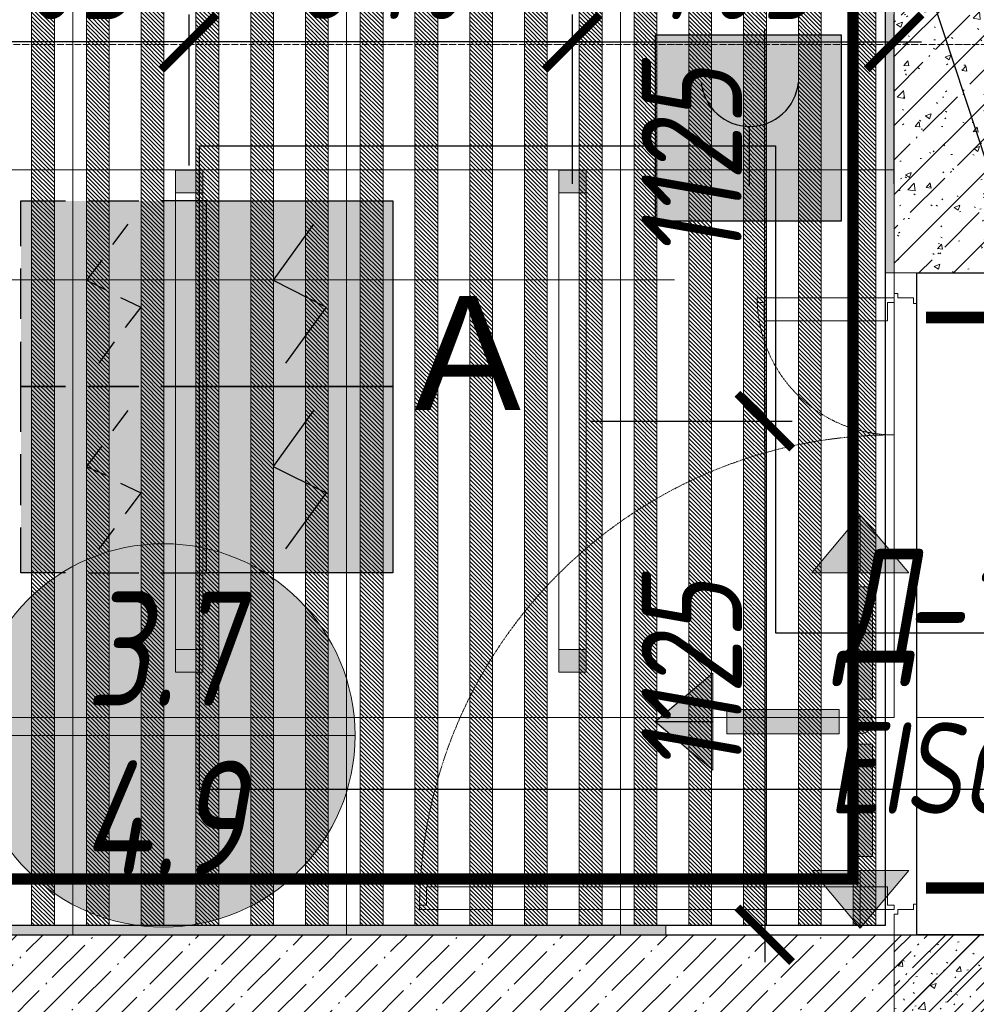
# Model space of a CAD drawing. Header units: millimetres. Extents: x -525784 to 178656, y -69521 to 385150.
# Tile 167 of 256: x -181119 to -179023, y 357442 to 359599. Entities that reach past the tile are written whole.
import ezdxf
from ezdxf import colors
from ezdxf.entities.mleader import LeaderData, LeaderLine
from ezdxf.enums import TextEntityAlignment as Align
from ezdxf.math import Vec2, Vec3

# ---------------------------------------------------------------- set-up
doc = ezdxf.new("R2010")
doc.units = ezdxf.units.MM
for name, pattern in [('( Hidden )', [0.375, 0.25, -0.125]), ('-D1-02х01', [3, 2, -1]), ('-D1d1-15x02', [19, 15, -2, 0, -2]), ('DASHDOT', [25.4, 12.7, -6.35, 0, -6.35])]:
    doc.linetypes.add(name, pattern=pattern)
doc.layers.get('Defpoints').update_dxf_attribs({"color": 31})
for name, color, linetype, lineweight in [('_0', 7, 'Continuous', 13), ('A-DOOR', 7, 'Continuous', 5), ('A-DOOR-IDEN', 7, 'Continuous', 9), ('A-WALL', 7, 'Continuous', 5), ('A-WALL-FNSH', 8, 'Continuous', 5), ('dim_light', 12, 'Continuous', 9), ('dim_pot', 183, 'Continuous', 9), ('dim_razv', 93, 'DASHDOT', 9), ('I-WALL', 7, 'Continuous', 5), ('light_pot', 52, 'Continuous', 15), ('ob_pomeshen', 62, 'Continuous', 13), ('pot', 183, 'Continuous', 15), ('pot sh', 183, 'Continuous', 15), ('S-GRID', 7, 'Continuous', 5)]:
    doc.layers.add(name, color=color, linetype=linetype, lineweight=lineweight)
doc.layers.add('PDF13_0', color=30, linetype='Continuous', true_color=0xff7f00)
doc.layers.add('PDF13_ПС дымовой', color=1, linetype='Continuous')
doc.layers.add('PDF13_ПС ручной', color=1, linetype='Continuous')
doc.layers.add('pol', color=7, linetype='Continuous', lineweight=15, true_color=0x738991)
doc.layers.add('Сводный план', color=1, linetype='Continuous', lineweight=0, true_color=0xff0000)
doc.styles.add('fl_iso paper', font='isocpeur.ttf', dxfattribs={"width": 0.8, "oblique": 10})
doc.styles.add('In tre', font='isocpeur.ttf', dxfattribs={"width": 0.8, "oblique": 10})
doc.styles.get("Standard").update_dxf_attribs({"font": 'arial.ttf'})
doc.dimstyles.new('In tre 1_75', dxfattribs={"dimtxt": 220, "dimasz": 120, "dimexe": 60, "dimexo": 10, "dimgap": 50, "dimtad": 1, "dimdec": 0, "dimrnd": 5, "dimzin": 0, "dimdsep": 46, "dimtxsty": 'fl_iso paper', "dimblk": 'ARCHTICK', "dimcen": 0, "dimdle": 60, "dimadec": 0, "dimazin": 0, "dimtfac": 1, "dimtdec": 0, "dimtofl": 0, "dimtmove": 1, "dimatfit": 1, "dimfxl": 1, "dimtfill": 1, "dimtolj": 1, "dimtzin": 0, "dimarcsym": 1})
pattern_1 = [(45, (-192252.93, 346694.18), (-75.43415, 75.43415), [106.68, -17.78, 3.556, -17.78]), (45, (-192252.93, 346769.56), (-75.43415, 75.43415), []), (50, (-192252.93, 346694.18), (127.5292, -11.1576), [13.335, -146.685]), (355, (-192252.93, 346694.18), (-24.6697, 133.74), [10.668, -117.348]), (100.451, (-192242.31, 346693.25), (102.8597, 122.5818), [11.333, -124.663]), (46.184, (-192252.93, 346729.74), (189.7552, -29.4304), [20.002, -220.027]), (96.636, (-192237.12, 346727.29), (166.1822, 173.1996), [17, -186.995]), (351.184, (-192252.93, 346729.74), (166.184, 173.1976), [16.002, -176.022]), (21, (-192235.15, 346720.85), (106.13027, -71.586), [13.335, -146.685]), (326, (-192235.15, 346720.85), (43.2619, 128.93175), [10.668, -117.348]), (71.451, (-192226.31, 346714.88), (149.392, 57.34505), [11.333, -124.663]), (37.5, (-192252.935, 346694.178), (2.16223, 59.18836), [3.353, -112.573, 3.353, -115.773, -117.792]), (37.5, (-192252.935, 346694.178), (2.16223, 59.18836), [-235.052, 3.353, -114.44]), (7.5, (-192252.935, 346694.18), (46.77386, 70.12615), [3.353, -64.567, 3.353, -109.906, -44.894]), (7.5, (-192252.935, 346694.18), (46.77386, 70.12615), [-181.178, 3.353, -41.542]), (327.5, (-192292.584, 346694.18), (94.91367, -4.01009), [3.353, -41.097, 3.353, -135.331, -184.023]), (327.5, (-192292.584, 346694.18), (94.91367, -4.01009), [-183.134, 3.353, -180.67]), (317.5, (-192310.36, 346694.18), (103.69057, 17.79882), [3.353, -54.432, 3.353, -88.748, -130.683]), (317.5, (-192310.36, 346694.18), (103.69057, 17.79882), [-149.885, 3.353, -127.33])]

# ---------------------------------------------------------------- blocks, each defined once
blk = doc.blocks.new('*U3574')
at = {"layer": 'light_pot', "linetype": 'ByBlock', "lineweight": 0}
h = blk.add_hatch(color=252, dxfattribs=at)
h.dxf.hatch_style = 1
h.paths.add_polyline_path([(-500, 30), (-550, 30), (-550, -30), (-500, -30)])
h = blk.add_hatch(color=252, dxfattribs=at)
h.dxf.hatch_style = 1
h.paths.add_polyline_path([(500, 30), (550, 30), (550, -30), (500, -30)])
for points in [[(-500, 30), (-550, 30), (-550, -30), (-500, -30)], [(500, -30), (-500, -30), (-500, 30), (500, 30)], [(500, 30), (550, 30), (550, -30), (500, -30)]]:
    blk.add_lwpolyline(points, close=True, dxfattribs=at)
blk = doc.blocks.new('*U3575')
at = {"layer": 'light_pot', "color": 0, "linetype": 'ByBlock', "lineweight": -2, "transparency": 16777216}
for p in [(0, 840), (0, 0)]:
    blk.add_blockref('*U3574', p, dxfattribs=at)
blk = doc.blocks.new('_ArchTick')
at = {"color": 0, "linetype": 'ByBlock', "lineweight": 9, "const_width": 0.15}
blk.add_lwpolyline([(-0.5, -0.5), (0.5, 0.5)], dxfattribs=at)
blk = doc.blocks.new('*D6202')
at = {"layer": 'Defpoints', "color": 0, "transparency": 16777216}
for p in [(-179877.9, 358719.2), (-179626.8, 357594.2), (-179486.5, 357594.2)]:
    blk.add_point(p, dxfattribs=at)
at = {"layer": 'dim_light', "color": 0, "lineweight": -2, "transparency": 16777216}
for p, q in [((-179486.5, 358779.2), (-179486.5, 357534.2)), ((-179867.9, 358719.2), (-179426.5, 358719.2)), ((-179616.8, 357594.2), (-179426.5, 357594.2))]:
    blk.add_line(p, q, dxfattribs=at)
at = {"layer": 'dim_light', "color": 0, "lineweight": -2, "transparency": 16777216, "xscale": 120, "yscale": 120, "zscale": 120}
for p, rotation in [((-179486.5, 358719.2), 90), ((-179486.5, 357594.2), 270)]:
    blk.add_blockref('_ArchTick', p, dxfattribs=dict(at, rotation=rotation))
at = {"layer": 'dim_light', "color": 0, "transparency": 16777216, "insert": (-179646.5, 358156.7), "char_height": 220, "attachment_point": 5, "rotation": 90, "style": 'fl_iso paper', "bg_fill": 3, "box_fill_scale": 1.1, "bg_fill_color": 256, "bg_fill_true_color": 13158600, "bg_fill_transparency": 0}
blk.add_mtext('\\A1;1125', dxfattribs=at)
blk = doc.blocks.new('*D6203')
at = {"layer": 'Defpoints', "color": 0, "transparency": 16777216}
for p in [(-179802.9, 359844.2), (-179486.5, 359844.2), (-179877.9, 358719.2)]:
    blk.add_point(p, dxfattribs=at)
at = {"layer": 'dim_light', "color": 0, "lineweight": -2, "transparency": 16777216}
for p, q in [((-179486.5, 358659.2), (-179486.5, 359904.2)), ((-179792.9, 359844.2), (-179426.5, 359844.2)), ((-179867.9, 358719.2), (-179426.5, 358719.2))]:
    blk.add_line(p, q, dxfattribs=at)
at = {"layer": 'dim_light', "color": 0, "lineweight": -2, "transparency": 16777216, "xscale": 120, "yscale": 120, "zscale": 120}
for p, rotation in [((-179486.5, 359844.2), 90), ((-179486.5, 358719.2), 270)]:
    blk.add_blockref('_ArchTick', p, dxfattribs=dict(at, rotation=rotation))
at = {"layer": 'dim_light', "color": 0, "transparency": 16777216, "insert": (-179646.5, 359281.7), "char_height": 220, "attachment_point": 5, "rotation": 90, "style": 'fl_iso paper', "bg_fill": 3, "box_fill_scale": 1.1, "bg_fill_color": 256, "bg_fill_true_color": 13158600, "bg_fill_transparency": 0}
blk.add_mtext('\\A1;1125', dxfattribs=at)
blk = doc.blocks.new('*D6223')
at = {"layer": 'Defpoints', "color": 0, "transparency": 16777216}
for p in [(-180747.9, 359550), (-180747.9, 359269.2), (-179907.9, 359269.2)]:
    blk.add_point(p, dxfattribs=at)
at = {"layer": 'dim_light', "color": 0, "lineweight": -2, "transparency": 16777216}
for p, q in [((-180747.9, 359279.2), (-180747.9, 359610)), ((-179907.9, 359279.2), (-179907.9, 359610)), ((-179847.9, 359550), (-180807.9, 359550))]:
    blk.add_line(p, q, dxfattribs=at)
at = {"layer": 'dim_light', "color": 0, "lineweight": -2, "transparency": 16777216, "xscale": 120, "yscale": 120, "zscale": 120, "rotation": 180}
blk.add_blockref('_ArchTick', (-180747.9, 359550), dxfattribs=at)
at = {"layer": 'dim_light', "color": 0, "lineweight": -2, "transparency": 16777216, "xscale": 120, "yscale": 120, "zscale": 120}
blk.add_blockref('_ArchTick', (-179907.9, 359550), dxfattribs=at)
at = {"layer": 'dim_light', "color": 0, "transparency": 16777216, "insert": (-180327.9, 359710), "char_height": 220, "attachment_point": 5, "style": 'fl_iso paper', "bg_fill": 3, "box_fill_scale": 1.1, "bg_fill_color": 256, "bg_fill_true_color": 13158600, "bg_fill_transparency": 0}
blk.add_mtext('\\A1;840', dxfattribs=at)
blk = doc.blocks.new('*D6224')
at = {"layer": 'Defpoints', "color": 0, "transparency": 16777216}
for p in [(-181352.9, 359550), (-181352.9, 359419.2), (-180747.9, 359269.2)]:
    blk.add_point(p, dxfattribs=at)
at = {"layer": 'dim_light', "color": 0, "lineweight": -2, "transparency": 16777216}
for p, q in [((-181352.9, 359429.2), (-181352.9, 359610)), ((-180747.9, 359279.2), (-180747.9, 359610)), ((-180687.9, 359550), (-181412.9, 359550))]:
    blk.add_line(p, q, dxfattribs=at)
at = {"layer": 'dim_light', "color": 0, "lineweight": -2, "transparency": 16777216, "xscale": 120, "yscale": 120, "zscale": 120, "rotation": 180}
blk.add_blockref('_ArchTick', (-181352.9, 359550), dxfattribs=at)
at = {"layer": 'dim_light', "color": 0, "lineweight": -2, "transparency": 16777216, "xscale": 120, "yscale": 120, "zscale": 120}
blk.add_blockref('_ArchTick', (-180747.9, 359550), dxfattribs=at)
at = {"layer": 'dim_light', "color": 0, "transparency": 16777216, "insert": (-181050.4, 359710), "char_height": 220, "attachment_point": 5, "style": 'fl_iso paper', "bg_fill": 3, "box_fill_scale": 1.1, "bg_fill_color": 256, "bg_fill_true_color": 13158600, "bg_fill_transparency": 0}
blk.add_mtext('\\A1;605', dxfattribs=at)
blk = doc.blocks.new('*D6204')
at = {"layer": 'Defpoints', "color": 0, "transparency": 16777216}
for p in [(-179202.9, 359550), (-179907.9, 359229.2), (-179202.9, 359229.2)]:
    blk.add_point(p, dxfattribs=at)
at = {"layer": 'dim_light', "color": 0, "lineweight": -2, "transparency": 16777216}
for p, q in [((-179907.9, 359239.2), (-179907.9, 359610)), ((-179202.9, 359239.2), (-179202.9, 359610)), ((-179967.9, 359550), (-179142.9, 359550))]:
    blk.add_line(p, q, dxfattribs=at)
at = {"layer": 'dim_light', "color": 0, "lineweight": -2, "transparency": 16777216, "xscale": 120, "yscale": 120, "zscale": 120, "rotation": 180}
blk.add_blockref('_ArchTick', (-179907.9, 359550), dxfattribs=at)
at = {"layer": 'dim_light', "color": 0, "lineweight": -2, "transparency": 16777216, "xscale": 120, "yscale": 120, "zscale": 120}
blk.add_blockref('_ArchTick', (-179202.9, 359550), dxfattribs=at)
at = {"layer": 'dim_light', "color": 0, "transparency": 16777216, "insert": (-179555.4, 359710), "char_height": 220, "attachment_point": 5, "style": 'fl_iso paper', "bg_fill": 3, "box_fill_scale": 1.1, "bg_fill_color": 256, "bg_fill_true_color": 13158600, "bg_fill_transparency": 0}
blk.add_mtext('\\A1;705', dxfattribs=at)
blk = doc.blocks.new('*D6206')
at = {"layer": 'Defpoints', "color": 0, "transparency": 16777216}
for p in [(-178177.9, 358059.7), (-179002.9, 357264.2), (-179002.9, 356940.7)]:
    blk.add_point(p, dxfattribs=at)
at = {"layer": 'dim_light', "color": 0, "lineweight": -2, "transparency": 16777216}
for p, q in [((-178177.9, 358049.7), (-178177.9, 356880.7)), ((-179002.9, 357254.2), (-179002.9, 356880.7)), ((-178117.9, 356940.7), (-179062.9, 356940.7))]:
    blk.add_line(p, q, dxfattribs=at)
at = {"layer": 'dim_light', "color": 0, "lineweight": -2, "transparency": 16777216, "xscale": 120, "yscale": 120, "zscale": 120, "rotation": 180}
blk.add_blockref('_ArchTick', (-179002.9, 356940.7), dxfattribs=at)
at = {"layer": 'dim_light', "color": 0, "lineweight": -2, "transparency": 16777216, "xscale": 120, "yscale": 120, "zscale": 120}
blk.add_blockref('_ArchTick', (-178177.9, 356940.7), dxfattribs=at)
at = {"layer": 'dim_light', "color": 0, "transparency": 16777216, "insert": (-178590.4, 357100.7), "char_height": 220, "attachment_point": 5, "style": 'fl_iso paper', "bg_fill": 3, "box_fill_scale": 1.1, "bg_fill_color": 256, "bg_fill_true_color": 13158600, "bg_fill_transparency": 0}
blk.add_mtext('\\A1;825', dxfattribs=at)
blk = doc.blocks.new('1')
at = {"layer": 'pol', "linetype": 'ByBlock'}
h = blk.add_hatch(color=1, dxfattribs=at)
h.paths.add_polyline_path([(35776.4, 73135.4), (35803.1, 73135.4), (35803.1, 73259), (35776.4, 73259)])
h.paths.add_polyline_path([(35789.8, 73274.6), (35843.2, 73274.6), (35789.8, 73338.2)])
h.paths.add_polyline_path([(35789.8, 73274.6), (35736.3, 73274.6), (35789.8, 73338.2)])
edge = h.paths.add_edge_path()
edge.add_arc((35789.8, 73110.5), 13.4, 0, 360)
h = blk.add_hatch(color=1, dxfattribs=at)
h.paths.add_polyline_path([(35813.3, 73097.1), (35813.3, 73123.9), (35936.9, 73123.9), (35936.9, 73097.1)])
h.paths.add_polyline_path([(35952.5, 73110.5), (35952.5, 73164), (36016.1, 73110.5)])
h.paths.add_polyline_path([(35952.5, 73110.5), (35952.5, 73057), (36016.1, 73110.5)])
at = {"layer": 'pol', "color": 1, "linetype": 'ByBlock'}
for points in [[(35789.8, 73274.6), (35736.3, 73274.6), (35789.8, 73338.2), (35789.8, 73274.6)], [(35789.8, 73274.6), (35843.2, 73274.6), (35789.8, 73338.2), (35789.8, 73274.6)], [(35952.5, 73110.5), (35952.5, 73164), (36016.1, 73110.5), (35952.5, 73110.5)], [(35952.5, 73110.5), (35952.5, 73057), (36016.1, 73110.5), (35952.5, 73110.5)]]:
    blk.add_lwpolyline(points, dxfattribs=at)
for points in [[(35776.4, 73135.4), (35803.1, 73135.4), (35803.1, 73259), (35776.4, 73259)], [(35813.3, 73097.1), (35813.3, 73123.9), (35936.9, 73123.9), (35936.9, 73097.1)]]:
    blk.add_lwpolyline(points, close=True, dxfattribs=at)
blk.add_circle((35789.8, 73110.5), 13.4, dxfattribs=at)
blk = doc.blocks.new('помещение')
at = {"linetype": 'ByBlock', "true_color": 0xffffff}
h = blk.add_hatch(color=7, dxfattribs=at)
h.dxf.hatch_style = 1
edge = h.paths.add_edge_path()
edge.add_arc((0, 0), 420, 0, 360)
at = {"color": 0}
blk.add_line((-420, 0), (420, 0), dxfattribs=at)
blk.add_circle((0, 0), 420, dxfattribs=at)
at = {"linetype": 'ByBlock', "style": 'fl_iso paper', "oblique": 10, "width": 0.8}
for tag, p in [('TXT1', (0, 190)), ('TXT2', (0, -180))]:
    blk.add_attdef(tag, text='', height=250, dxfattribs=at).set_placement(p, align=Align.MIDDLE_CENTER)
blk = doc.blocks.new('kggfdrrrv44')
at = {"layer": 'PDF13_0', "lineweight": 25}
blk.add_lwpolyline([(9601.2, 10167.3), (9601.2, 9301.6), (14027.2, 9301.6), (14027.2, 11168.5), (11578.2, 11168.5), (11578.2, 12578.2), (12839.8, 12578.2), (12839.8, 11511.4), (13307.5, 11511.4), (13307.5, 13247.1), (13622.9, 13247.1), (13622.9, 11511.4), (14514, 11511.4), (14514, 9301.6), (17905, 9299.5), (17905, 12351.8), (17905, 19546.3)], dxfattribs=at)
at = {"layer": 'PDF13_ПС дымовой', "color": 230, "lineweight": 25, "true_color": 0xff007f}
for points in [[(11186.6, 12358.1), (11186.6, 12457.6), (11284, 12457.6)], [(11334.8, 12457.6), (11444.9, 12457.6)], [(11593, 12358.1), (11593, 12457.6), (11493.5, 12457.6)], [(11387.7, 12362.3), (11421.6, 12406.8)], [(11364.4, 12328.5), (11330.6, 12284), (11372.9, 12262.9)], [(11186.6, 12199.4), (11186.6, 12309.4)], [(11593, 12199.4), (11593, 12309.4)], [(11404.6, 12245.9), (11449.1, 12224.8), (11415.2, 12180.3)], [(11186.6, 11951.7), (11186.6, 12051.2), (11284, 12051.2), (11186.6, 12051.2), (11186.6, 12148.6)], [(11358.1, 12102), (11391.9, 12148.6)], [(11593, 11951.7), (11593, 12051.2), (11493.5, 12051.2), (11593, 12051.2), (11593, 12148.6)], [(11387.7, 11953.8), (11421.6, 11998.3)], [(11364.4, 11922.1), (11330.6, 11875.5), (11372.9, 11856.5)], [(11186.6, 11790.8), (11186.6, 11903)], [(11593, 11790.8), (11593, 11903)], [(11404.6, 11839.5), (11449.1, 11818.4), (11415.2, 11771.8)], [(11284, 11642.7), (11186.6, 11642.7), (11186.6, 11742.2)], [(11358.1, 11695.6), (11391.9, 11740)], [(11493.5, 11642.7), (11593, 11642.7), (11593, 11742.2)], [(11334.8, 11642.7), (11444.9, 11642.7)]]:
    blk.add_lwpolyline(points, dxfattribs=at)
at = {"layer": 'PDF13_ПС дымовой', "lineweight": 30}
for points in [[(12001.5, 12457.6), (12001.5, 12254.4), (12001.5, 12051.2), (11796.2, 12051.2), (11593, 12051.2), (11593, 12254.4), (11593, 12457.6), (11796.2, 12457.6)], [(12001.5, 12051.2), (12001.5, 11848), (12001.5, 11642.7), (11796.2, 11642.7), (11593, 11642.7), (11593, 11848), (11593, 12051.2), (11796.2, 12051.2)]]:
    blk.add_lwpolyline(points, close=True, dxfattribs=at)
for points in [[(11828, 12406.8), (11739.1, 12284), (11855.5, 12224.8), (11766.6, 12102)], [(11828, 11998.3), (11739.1, 11875.5), (11855.5, 11818.4), (11766.6, 11695.6)]]:
    blk.add_lwpolyline(points, dxfattribs=at)
at = {"layer": 'PDF13_ПС дымовой', "color": 230, "lineweight": 25, "true_color": 0xff007f}
blk.add_lwpolyline([(11444.9, 12051.2), (11334.8, 12051.2)], close=True, dxfattribs=at)
at = {"layer": 'PDF13_ПС дымовой', "color": 7, "true_color": 0xffffff, "transparency": 33554559}
for points in [[(11593, 12457.6), (11186.6, 12457.6), (11593, 12051.2)], [(11186.6, 12457.6), (11593, 12051.2), (11186.6, 12051.2)], [(12001.5, 12457.6), (11593, 12457.6), (12001.5, 12254.4)], [(11593, 12457.6), (12001.5, 12254.4), (11593, 12254.4)], [(12001.5, 12254.4), (11593, 12254.4), (12001.5, 12051.2)], [(11593, 12254.4), (12001.5, 12051.2), (11593, 12051.2)], [(11593, 12051.2), (11186.6, 12051.2), (11593, 11642.7)], [(11186.6, 12051.2), (11593, 11642.7), (11186.6, 11642.7)], [(12001.5, 12051.2), (11593, 12051.2), (12001.5, 11848)], [(11593, 12051.2), (12001.5, 11848), (11593, 11848)], [(12001.5, 11848), (11593, 11848), (12001.5, 11642.7)], [(11593, 11848), (12001.5, 11642.7), (11593, 11642.7)]]:
    blk.add_solid(points, dxfattribs=at)
at = {"layer": 'PDF13_ПС ручной', "lineweight": 30}
blk.add_lwpolyline([(12983.7, 12821.7), (12983.7, 12618.5), (12983.7, 12413.1), (12780.5, 12413.1), (12577.3, 12413.1), (12577.3, 12618.5), (12577.3, 12821.7), (12780.5, 12821.7)], close=True, dxfattribs=at)
blk.add_lwpolyline([(12782.6, 12620.6), (12782.6, 12489.3)], dxfattribs=at)
blk.add_arc((12783.7, 12727.5), 106.9, 185.5706, 354.4294, dxfattribs=at)
at = {"layer": 'PDF13_ПС ручной', "color": 7, "true_color": 0xffffff, "transparency": 33554559}
for points in [[(12983.7, 12821.7), (12577.3, 12821.7), (12983.7, 12618.5)], [(12577.3, 12821.7), (12983.7, 12618.5), (12577.3, 12618.5)], [(12983.7, 12618.5), (12577.3, 12618.5), (12983.7, 12413.1)], [(12577.3, 12618.5), (12983.7, 12413.1), (12577.3, 12413.1)]]:
    blk.add_solid(points, dxfattribs=at)
blk = doc.blocks.new('A_DOR_Door - INT_1_Double_50_1450Wx2200_Лифтовой холл-5531056-50_AS_M_L24')
at = {"layer": 'A-DOOR'}
for p, q in [((-670, 100), (-670, 1140)), ((-670, 1140), (-660, 1140)), ((-670, 1050), (-670, 1140)), ((-660, 1140), (-660, 1125)), ((-660, 1125), (-620, 1125)), ((-620, 1125), (-620, 1050)), ((-670, 190), (-670, 1050)), ((-620, 1050), (-620, 190)), ((670, 400), (660, 400)), ((660, 400), (660, 385)), ((670, 100), (670, 400)), ((670, 310), (670, 400)), ((660, 385), (620, 385)), ((620, 385), (620, 310)), ((620, 310), (620, 190)), ((670, 190), (670, 310)), ((-670, 100), (-670, 190)), ((-620, 190), (-620, 115)), ((620, 190), (620, 115)), ((670, 100), (670, 190)), ((-660, 115), (-660, 100)), ((-620, 115), (-660, 115)), ((620, 115), (660, 115)), ((660, 115), (660, 100)), ((-680, 100), (-725, 100)), ((-725, 100), (-725, 50)), ((-680, 92), (-680, 100)), ((-670, 92), (-680, 92)), ((-660, 100), (-670, 100)), ((-670, 58), (-670, 92)), ((660, 100), (670, 100)), ((680, 92), (670, 92)), ((670, 92), (670, 58)), ((725, 100), (680, 100)), ((680, 100), (680, 92)), ((725, 50), (725, 100)), ((-725, 50), (-658, 50)), ((-658, 58), (-670, 58)), ((-658, 50), (-658, 58)), ((670, 58), (658, 58)), ((658, 58), (658, 50)), ((658, 50), (725, 50))]:
    blk.add_line(p, q, dxfattribs=at)
at = {"layer": 'A-DOOR', "linetype": '-D1-02х01'}
for centre, radius, start, end in [((-670, 100), 1040, 360, 90), ((670, 100), 300, 90, 180)]:
    blk.add_arc(centre, radius, start, end, dxfattribs=at)

msp = doc.modelspace()

# ---------------------------------------------------------------- hatches: boundary and pattern name
at = {"layer": '_0', "transparency": 33554534}
h = msp.add_hatch(color=252, dxfattribs=at)
h.dxf.hatch_style = 1
h.paths.add_polyline_path([(-154802.1, 346193.4), (-192753.7, 346193.4), (-192753.7, 376145), (-154802.1, 376145)])
h.paths.add_polyline_path([(-161802.9, 356694.2), (-161802.9, 356294.2), (-161302.9, 356294.2), (-161302.9, 353444.2), (-163402.9, 353444.2), (-163402.9, 354644.2), (-183902.9, 354644.2), (-183902.9, 353444.2), (-186502.9, 353444.2), (-186502.9, 355844.2), (-186002.9, 355844.2), (-186002.9, 356694.2), (-183902.9, 356694.2), (-183902.9, 360744.2), (-179002.9, 360744.2), (-179002.9, 359244.2), (-177402.9, 359244.2), (-177402.9, 365644.2), (-185752.9, 365644.2), (-185752.9, 367444.2), (-185753.5, 367444.2), (-185753.5, 367644.2), (-183902.9, 367644.2), (-183902.9, 367694.2), (-163952.9, 367694.2), (-163952.9, 369444.2), (-160672.9, 369444.2), (-160672.9, 367444.2), (-161752.9, 367444.2), (-161752.9, 365644.2), (-169802.9, 365644.2), (-169802.9, 356694.2)], flags=16)
at = {"layer": 'I-WALL', "true_color": 0xf5f3ef}
msp.add_hatch(color=7, dxfattribs=at).paths.add_polyline_path([(-179202.9, 359044.2), (-179202.9, 359144.2), (-179222.9, 359144.2), (-179222.9, 359044.2)])

# ---------------------------------------------------------------- linework, layer by layer
at = {"layer": 'A-WALL', "lineweight": 9}
for p, q in [((-179202.9, 359044.2), (-178802.9, 359044.2)), ((-179202.9, 357594.2), (-179202.9, 357044.2))]:
    msp.add_line(p, q, dxfattribs=at)
at = {"layer": 'A-WALL-FNSH'}
msp.add_line((-179222.9, 359044.2), (-179202.9, 359044.2), dxfattribs=at)
at = {"layer": 'pol'}
for points in [[(-181332.9, 358070.1), (-181002.9, 358070.1), (-181002.9, 357594.2)], [(-181002.9, 357594.2), (-181002.9, 358070.1), (-180402.9, 358070.1), (-180402.9, 357594.2)]]:
    msp.add_lwpolyline(points, dxfattribs=at)

# ---------------------------------------------------------------- block references
at = {"layer": 'light_pot', "rotation": 270}
msp.add_blockref('*U3575', (-180747.9, 358719.2), dxfattribs=at)

# ---------------------------------------------------------------- texts
at = {"layer": 'A-DOOR-IDEN', "lineweight": 5, "char_height": 250, "attachment_point": 1, "style": 'fl_iso paper'}
for s, insert, width in [('Д', (-179331, 358440.2), 174.367), ('-11', (-179187.2, 358440.2), 372.785)]:
    msp.add_mtext(s, dxfattribs=dict(at, insert=insert, width=width))
at = {"layer": 'light_pot', "color": 10, "linetype": 'ByBlock', "insert": (-180253.8, 358993.5), "char_height": 250, "attachment_point": 1}
msp.add_mtext_dynamic_manual_height_columns('А', width=72.707, gutter_width=12.5, heights=[0], dxfattribs=at)

# ---------------------------------------------------------------- next in the draw order: dimensions: what is measured, and where the dimension line sits
at = {"layer": 'dim_light'}
dim = msp.add_linear_dim(base=(-179486.5, 357594.2), p1=(-179877.9, 358719.2), p2=(-179626.8, 357594.2), angle=270, dimstyle='In tre 1_75', dxfattribs=at)
dim.commit()
dim.dimension.update_dxf_attribs({"geometry": '*D6202', "text_midpoint": (-179646.5, 358156.7)})
dim = msp.add_linear_dim(base=(-179002.9, 356940.7), p1=(-178177.9, 358059.7), p2=(-179002.9, 357264.2), dimstyle='In tre 1_75', dxfattribs=at)
dim.commit()
dim.dimension.update_dxf_attribs({"geometry": '*D6206', "text_midpoint": (-178590.4, 357100.7)})

# ---------------------------------------------------------------- next in the draw order: hatches: boundary and pattern name
at = {"layer": 'A-WALL'}
h = msp.add_hatch(dxfattribs=at)
h.set_pattern_fill('FP_1', color=256, style=0, pattern_type=2)
h.set_pattern_definition([(45, (-192252.935, 346694.18), (-57.02463, 57.02463), []), (45, (-192195.91, 346694.18), (-57.02463, 57.02463), [100.806, -20.161, 3.353, -16.808])])
h.paths.add_polyline_path([(-179002.9, 357394.2), (-179002.9, 357594.2), (-183652.9, 357594.2), (-183652.9, 357394.2), (-180154.2, 357394.2)])
at = {"layer": 'I-WALL', "true_color": 0xf5f3ef}
msp.add_hatch(color=7, dxfattribs=at).paths.add_polyline_path([(-181332.9, 357594.2), (-179702.9, 357594.2), (-179702.9, 357614.2), (-181332.9, 357614.2)])
at = {"layer": 'I-WALL'}
h = msp.add_hatch(dxfattribs=at)
h.set_pattern_fill('FP_43', color=256, style=0, pattern_type=2)
h.set_pattern_definition(pattern_1)
h.paths.add_polyline_path([(-179002.9, 356694.2), (-179002.9, 357594.2), (-179202.9, 357594.2), (-179202.9, 356694.2)])

# ---------------------------------------------------------------- next in the draw order: linework, layer by layer
at = {"layer": 'A-WALL', "lineweight": 25}
msp.add_line((-181352.9, 357594.2), (-179002.9, 357594.2), dxfattribs=at)
at = {"layer": 'A-WALL-FNSH'}
for p, q in [((-179702.9, 357614.2), (-181332.9, 357614.2)), ((-179702.9, 357594.2), (-179702.9, 357614.2))]:
    msp.add_line(p, q, dxfattribs=at)
at = {"layer": 'dim_razv', "color": 1, "linetype": '( Hidden )', "ltscale": 10, "true_color": 0xff0a0a}
msp.add_lwpolyline([(-178882.9, 356396.4, 25, 25, 0), (-178882.9, 357696.4, 25, 25, 0), (-179132.9, 357696.4, 0, 0, 0)], format="xyseb", dxfattribs=at)
at = {"layer": 'pol'}
for points in [[(-180402.9, 357594.2), (-180402.9, 358070.1), (-179802.9, 358070.1), (-179802.9, 357594.2)], [(-179802.9, 357594.2), (-179802.9, 358070.1), (-179202.9, 358070.1)]]:
    msp.add_lwpolyline(points, dxfattribs=at)
msp.add_lwpolyline([(-179002.9, 358070.1), (-179002.9, 357594.2), (-179152.9, 357594.2), (-179152.9, 358070.1)], close=True, dxfattribs=at)

# ---------------------------------------------------------------- next in the draw order: block references
at = {"layer": 'pol', "color": 0, "lineweight": 18, "xscale": 1.987741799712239, "yscale": 1.987741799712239, "zscale": 1.987741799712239, "rotation": 180}
msp.add_blockref('1', (-108136.2, 503385.8), dxfattribs=at)

# ---------------------------------------------------------------- next in the draw order: texts
at = {"layer": 'A-DOOR-IDEN', "lineweight": 5, "insert": (-179348.3, 358059.5), "char_height": 200, "width": 589.24, "attachment_point": 1, "style": 'fl_iso paper'}
msp.add_mtext('EIS60', dxfattribs=at)

# ---------------------------------------------------------------- next in the draw order: dimensions: what is measured, and where the dimension line sits
at = {"layer": 'dim_light'}
dim = msp.add_linear_dim(base=(-179486.5, 359844.2), p1=(-179877.9, 358719.2), p2=(-179802.9, 359844.2), angle=270, dimstyle='In tre 1_75', dxfattribs=at)
dim.commit()
dim.dimension.update_dxf_attribs({"geometry": '*D6203', "text_midpoint": (-179646.5, 359281.7)})

# ---------------------------------------------------------------- next in the draw order: linework, layer by layer
at = {"layer": 'Defpoints'}
msp.add_lwpolyline([(-184652.9, 356474.2), (-178982.9, 356474.2), (-178982.9, 357594.2), (-179152.9, 357594.2), (-179152.9, 359044.2), (-178802.9, 359044.2), (-178802.9, 359194.2), (-177372.9, 359194.2), (-177372.9, 356474.2), (-174582.9, 356474.2), (-174582.9, 356646.4), (-172622.9, 356646.2), (-172622.9, 356473.9), (-165352.9, 356474.2), (-165352.9, 356644.2), (-163902.9, 356644.2)], dxfattribs=at)

# ---------------------------------------------------------------- next in the draw order: block references
at = {"layer": 'A-DOOR', "color": 8, "true_color": 0x7f7f7f, "rotation": 90}
msp.add_blockref('A_DOR_Door - INT_1_Double_50_1450Wx2200_Лифтовой холл-5531056-50_AS_M_L24', (-179102.9, 358319.2), dxfattribs=at)

# ---------------------------------------------------------------- next in the draw order: dimensions: what is measured, and where the dimension line sits
at = {"layer": 'dim_light'}
dim = msp.add_linear_dim(base=(-180747.9, 359550), p1=(-179907.9, 359269.2), p2=(-180747.9, 359269.2), angle=180, dimstyle='In tre 1_75', dxfattribs=at)
dim.commit()
dim.dimension.update_dxf_attribs({"geometry": '*D6223', "text_midpoint": (-180327.9, 359710)})

# ---------------------------------------------------------------- next in the draw order: hatches: boundary and pattern name
at = {"layer": 'pot sh', "linetype": 'ByBlock', "lineweight": 0, "true_color": 0x91caaf}
h = msp.add_hatch(dxfattribs=at)
h.set_pattern_fill('ANSI31', color=253, scale=2, angle=270)
h.set_pattern_definition([(315, (-117688.955, 310107.6), (4.49012806, 4.49012806), [])])
h.paths.add_polyline_path([(-180562.9, 359824.2), (-180562.9, 357614.2), (-180612.9, 357614.2), (-180612.9, 359824.2)])
h = msp.add_hatch(dxfattribs=at)
h.set_pattern_fill('ANSI31', color=253, scale=2, angle=270)
h.set_pattern_definition([(315, (-117568.955, 310107.6), (4.49012806, 4.49012806), [])])
h.paths.add_polyline_path([(-180442.9, 359824.2), (-180442.9, 357614.2), (-180492.9, 357614.2), (-180492.9, 359824.2)])
h = msp.add_hatch(dxfattribs=at)
h.set_pattern_fill('ANSI31', color=253, scale=2, angle=270)
h.set_pattern_definition([(315, (-117448.955, 310107.6), (4.49012806, 4.49012806), [])])
h.paths.add_polyline_path([(-180322.9, 359824.2), (-180322.9, 357614.2), (-180372.9, 357614.2), (-180372.9, 359824.2)])
h = msp.add_hatch(dxfattribs=at)
h.set_pattern_fill('ANSI31', color=253, scale=2, angle=270)
h.set_pattern_definition([(315, (-117328.955, 310107.6), (4.49012806, 4.49012806), [])])
h.paths.add_polyline_path([(-180202.9, 359824.2), (-180202.9, 357614.2), (-180252.9, 357614.2), (-180252.9, 359824.2)])
h = msp.add_hatch(dxfattribs=at)
h.set_pattern_fill('ANSI31', color=253, scale=2, angle=270)
h.set_pattern_definition([(315, (-117208.955, 310107.6), (4.49012806, 4.49012806), [])])
h.paths.add_polyline_path([(-180082.9, 359824.2), (-180082.9, 357614.2), (-180132.9, 357614.2), (-180132.9, 359824.2)])

# ---------------------------------------------------------------- next in the draw order: linework, layer by layer
at = {"layer": 'pot sh'}
for points in [[(-180562.9, 359824.2), (-180562.9, 357614.2), (-180612.9, 357614.2), (-180612.9, 359824.2)], [(-180442.9, 359824.2), (-180442.9, 357614.2), (-180492.9, 357614.2), (-180492.9, 359824.2)], [(-180322.9, 359824.2), (-180322.9, 357614.2), (-180372.9, 357614.2), (-180372.9, 359824.2)], [(-180202.9, 359824.2), (-180202.9, 357614.2), (-180252.9, 357614.2), (-180252.9, 359824.2)], [(-180082.9, 359824.2), (-180082.9, 357614.2), (-180132.9, 357614.2), (-180132.9, 359824.2)]]:
    msp.add_lwpolyline(points, close=True, dxfattribs=at)

# ---------------------------------------------------------------- next in the draw order: dimensions: what is measured, and where the dimension line sits
at = {"layer": 'dim_light'}
dim = msp.add_linear_dim(base=(-181352.9, 359550), p1=(-180747.9, 359269.2), p2=(-181352.9, 359419.2), angle=180, dimstyle='In tre 1_75', dxfattribs=at)
dim.commit()
dim.dimension.update_dxf_attribs({"geometry": '*D6224', "text_midpoint": (-181050.4, 359710)})
dim = msp.add_linear_dim(base=(-179202.9, 359550), p1=(-179907.9, 359229.2), p2=(-179202.9, 359229.2), dimstyle='In tre 1_75', dxfattribs=at)
dim.commit()
dim.dimension.update_dxf_attribs({"geometry": '*D6204', "text_midpoint": (-179555.4, 359710)})

# ---------------------------------------------------------------- next in the draw order: hatches: boundary and pattern name
at = {"layer": 'I-WALL'}
h = msp.add_hatch(dxfattribs=at)
h.set_pattern_fill('FP_43', color=256, style=0, pattern_type=2)
h.set_pattern_definition(pattern_1)
h.paths.add_polyline_path([(-179002.9, 359244.2), (-179002.9, 360444.2), (-179202.9, 360444.2), (-179202.9, 359244.2)])
at = {"layer": 'I-WALL', "true_color": 0xf5f3ef}
msp.add_hatch(color=7, dxfattribs=at).paths.add_polyline_path([(-179202.9, 359144.2), (-179202.9, 359824.2), (-179222.9, 359824.2), (-179222.9, 359144.2)])
at = {"layer": 'I-WALL'}
h = msp.add_hatch(dxfattribs=at)
h.set_pattern_fill('FP_43', color=256, style=0, pattern_type=2)
h.set_pattern_definition(pattern_1)
h.paths.add_polyline_path([(-179202.9, 359044.2), (-178802.9, 359044.2), (-178802.9, 359244.2), (-179202.9, 359244.2)])
at = {"layer": 'pot sh', "linetype": 'ByBlock', "lineweight": 0, "true_color": 0x91caaf}
h = msp.add_hatch(dxfattribs=at)
h.set_pattern_fill('ANSI31', color=253, scale=2, angle=270)
h.set_pattern_definition([(315, (-118168.955, 310107.6), (4.49012806, 4.49012806), [])])
h.paths.add_polyline_path([(-181042.9, 359824.2), (-181042.9, 357614.2), (-181092.9, 357614.2), (-181092.9, 359824.2)])
h = msp.add_hatch(dxfattribs=at)
h.set_pattern_fill('ANSI31', color=253, scale=2, angle=270)
h.set_pattern_definition([(315, (-118048.955, 310107.6), (4.49012806, 4.49012806), [])])
h.paths.add_polyline_path([(-180922.9, 359824.2), (-180922.9, 357614.2), (-180972.9, 357614.2), (-180972.9, 359824.2)])
h = msp.add_hatch(dxfattribs=at)
h.set_pattern_fill('ANSI31', color=253, scale=2, angle=270)
h.set_pattern_definition([(315, (-117928.955, 310107.6), (4.49012806, 4.49012806), [])])
h.paths.add_polyline_path([(-180802.9, 359824.2), (-180802.9, 357614.2), (-180852.9, 357614.2), (-180852.9, 359824.2)])
h = msp.add_hatch(dxfattribs=at)
h.set_pattern_fill('ANSI31', color=253, scale=2, angle=270)
h.set_pattern_definition([(315, (-117808.955, 310107.6), (4.49012806, 4.49012806), [])])
h.paths.add_polyline_path([(-180682.9, 359824.2), (-180682.9, 357614.2), (-180732.9, 357614.2), (-180732.9, 359824.2)])
h = msp.add_hatch(dxfattribs=at)
h.set_pattern_fill('ANSI31', color=253, scale=2, angle=270)
h.set_pattern_definition([(315, (-117088.955, 310107.6), (4.49012806, 4.49012806), [])])
h.paths.add_polyline_path([(-179962.9, 359824.2), (-179962.9, 357614.2), (-180012.9, 357614.2), (-180012.9, 359824.2)])
h = msp.add_hatch(dxfattribs=at)
h.set_pattern_fill('ANSI31', color=253, scale=2, angle=270)
h.set_pattern_definition([(315, (-116968.955, 310107.6), (4.49012806, 4.49012806), [])])
h.paths.add_polyline_path([(-179842.9, 359824.2), (-179842.9, 357614.2), (-179892.9, 357614.2), (-179892.9, 359824.2)])
h = msp.add_hatch(dxfattribs=at)
h.set_pattern_fill('ANSI31', color=253, scale=2, angle=270)
h.set_pattern_definition([(315, (-116848.955, 310107.6), (4.49012806, 4.49012806), [])])
h.paths.add_polyline_path([(-179722.9, 359824.2), (-179722.9, 357614.2), (-179772.9, 357614.2), (-179772.9, 359824.2)])
h = msp.add_hatch(dxfattribs=at)
h.set_pattern_fill('ANSI31', color=253, scale=2, angle=270)
h.set_pattern_definition([(315, (-116728.955, 310107.6), (4.49012806, 4.49012806), [])])
h.paths.add_polyline_path([(-179602.9, 359824.2), (-179602.9, 357614.2), (-179652.9, 357614.2), (-179652.9, 359824.2)])
h = msp.add_hatch(dxfattribs=at)
h.set_pattern_fill('ANSI31', color=253, scale=2, angle=270)
h.set_pattern_definition([(315, (-116608.955, 310107.6), (4.49012806, 4.49012806), [])])
h.paths.add_polyline_path([(-179482.9, 359824.2), (-179482.9, 357614.2), (-179532.9, 357614.2), (-179532.9, 359824.2)])
h = msp.add_hatch(dxfattribs=at)
h.set_pattern_fill('ANSI31', color=253, scale=2, angle=270)
h.set_pattern_definition([(315, (-116488.955, 310107.6), (4.49012806, 4.49012806), [])])
h.paths.add_polyline_path([(-179362.9, 359824.2), (-179362.9, 357614.2), (-179412.9, 357614.2), (-179412.9, 359824.2)])
h = msp.add_hatch(dxfattribs=at)
h.set_pattern_fill('ANSI31', color=253, scale=2, angle=270)
h.set_pattern_definition([(315, (-116368.955, 310107.6), (4.49012806, 4.49012806), [])])
h.paths.add_polyline_path([(-179242.9, 359824.2), (-179242.9, 357614.2), (-179292.9, 357614.2), (-179292.9, 359824.2)])

# ---------------------------------------------------------------- next in the draw order: linework, layer by layer
at = {"layer": 'A-WALL', "lineweight": 9}
msp.add_line((-179202.9, 359044.2), (-179202.9, 359844.2), dxfattribs=at)
at = {"layer": 'A-WALL-FNSH'}
msp.add_line((-179222.9, 359824.2), (-179222.9, 359044.2), dxfattribs=at)
at = {"layer": 'Defpoints'}
msp.add_lwpolyline([(-181332.9, 357614.2), (-181332.9, 358419.2), (-181552.9, 358419.2), (-181552.9, 359619.2), (-181332.9, 359619.2), (-181332.9, 359824.2), (-180422.9, 359824.2), (-180422.9, 359824.2), (-179222.9, 359824.2), (-179222.9, 357614.2)], close=True, dxfattribs=at)
at = {"layer": 'pot'}
msp.add_lwpolyline([(-181332.9, 357614.2), (-181332.9, 359824.2), (-179222.9, 359824.2), (-179222.9, 357614.2)], close=True, dxfattribs=at)
at = {"layer": 'pot sh'}
for points in [[(-181042.9, 359824.2), (-181042.9, 357614.2), (-181092.9, 357614.2), (-181092.9, 359824.2)], [(-180922.9, 359824.2), (-180922.9, 357614.2), (-180972.9, 357614.2), (-180972.9, 359824.2)], [(-180802.9, 359824.2), (-180802.9, 357614.2), (-180852.9, 357614.2), (-180852.9, 359824.2)], [(-180682.9, 359824.2), (-180682.9, 357614.2), (-180732.9, 357614.2), (-180732.9, 359824.2)], [(-179962.9, 359824.2), (-179962.9, 357614.2), (-180012.9, 357614.2), (-180012.9, 359824.2)], [(-179842.9, 359824.2), (-179842.9, 357614.2), (-179892.9, 357614.2), (-179892.9, 359824.2)], [(-179722.9, 359824.2), (-179722.9, 357614.2), (-179772.9, 357614.2), (-179772.9, 359824.2)], [(-179602.9, 359824.2), (-179602.9, 357614.2), (-179652.9, 357614.2), (-179652.9, 359824.2)], [(-179482.9, 359824.2), (-179482.9, 357614.2), (-179532.9, 357614.2), (-179532.9, 359824.2)], [(-179362.9, 359824.2), (-179362.9, 357614.2), (-179412.9, 357614.2), (-179412.9, 359824.2)], [(-179242.9, 359824.2), (-179242.9, 357614.2), (-179292.9, 357614.2), (-179292.9, 359824.2)]]:
    msp.add_lwpolyline(points, close=True, dxfattribs=at)
at = {"layer": 'S-GRID', "linetype": '-D1d1-15x02'}
msp.add_line((-195228.5, 359544.2), (-153552.8, 359544.2), dxfattribs=at)

# ---------------------------------------------------------------- next in the draw order: leaders
at = {"layer": 'dim_pot', "color": 0, "linetype": 'ByBlock'}
ml = msp.add_multileader_mtext('Standard', dxfattribs=at)
ml.set_content('Окраска конструкций перекрытия за подвесными потолками, цвет RAL9016', style='In tre')
ml.set_leader_properties()
ml.build(insert=Vec2(0, 0))
ml.multileader.update_dxf_attribs({"text_left_attachment_type": 6, "text_right_attachment_type": 6, "dogleg_length": 1, "arrow_head_size": 0, "scale": 50})
ctx = ml.context
ctx.base_point, ctx.scale, ctx.char_height, ctx.arrow_head_size, ctx.landing_gap_size, ctx.plane_origin = Vec3(-180808, 362090.3), 50, 200, 0, 4.5, Vec3(-162146.9, 362826.6)
ctx.left_attachment, ctx.right_attachment = 6, 6
notes = []
notes.append((ctx, [(0, (1, 1, 0), (-178017.7, 362090.3), (-1, 0), 50, [(1, [(-174595.2, 358344.8)], 0, [])])]))
ctx.mtext.insert, ctx.mtext.width, ctx.mtext.defined_height, ctx.mtext.flow_direction = Vec3(-180803.5, 362330.3), 2950.027, 696.6, 5
ctx.mtext.has_bg_fill, ctx.mtext.bg_color, ctx.mtext.bg_scale_factor, ctx.mtext.bg_transparency, ctx.mtext.use_window_bg_color = 1, -1027028792, 1.5, 0, 1
for ctx, leaders in notes:
    for number, flags, end, landing, length, lines in leaders:
        leader = LeaderData()
        leader.index, (leader.has_last_leader_line, leader.has_dogleg_vector, leader.attachment_direction) = number, flags
        leader.last_leader_point, leader.dogleg_vector, leader.dogleg_length = Vec3(end), Vec3(landing), length
        for number, points, colour, breaks in lines:
            line = LeaderLine()
            line.index, line.vertices, line.color, line.breaks = number, Vec3.list(points), colors.encode_raw_color(colour), breaks
            leader.lines.append(line)
        ctx.leaders.append(leader)

# ---------------------------------------------------------------- next in the draw order: linework, layer by layer
at = {"layer": 'dim_razv', "color": 1, "linetype": '( Hidden )', "ltscale": 10, "true_color": 0xff0a0a, "const_width": 25}
for points in [[(-181222.9, 358271.4), (-181222.9, 359725.4), (-180511.1, 359725.4), (-180511.1, 359725.4), (-179292.9, 359725.4), (-179292.9, 357716.4), (-181222.9, 357716.4), (-181222.9, 358271.4)], [(-178802.9, 358946.4), (-179132.9, 358946.4)]]:
    msp.add_lwpolyline(points, dxfattribs=at)
at = {"layer": 'pol'}
for points in [[(-181002.9, 359824.2), (-181002.9, 359270.1), (-181552.9, 359270.1), (-181552.9, 359619.2), (-181332.9, 359619.2), (-181332.9, 359824.2)], [(-180402.9, 359824.2), (-180402.9, 359724.2), (-180402.9, 359724.2), (-180402.9, 359270.1), (-181002.9, 359270.1), (-181002.9, 359824.2)], [(-179802.9, 359824.2), (-179802.9, 359270.1), (-180402.9, 359270.1), (-180402.9, 359744.2)], [(-179202.9, 359270.1), (-179802.9, 359270.1), (-179802.9, 359824.2)], [(-181552.9, 359270.1), (-181002.9, 359270.1), (-181002.9, 358070.1), (-181332.9, 358070.1)]]:
    msp.add_lwpolyline(points, dxfattribs=at)
for points in [[(-180402.9, 359270.1), (-180402.9, 358070.1), (-181002.9, 358070.1), (-181002.9, 359270.1)], [(-179802.9, 359270.1), (-179802.9, 358070.1), (-180402.9, 358070.1), (-180402.9, 359270.1)], [(-179202.9, 359270.1), (-179202.9, 358070.1), (-179802.9, 358070.1), (-179802.9, 359270.1)], [(-179002.9, 359044.2), (-179002.9, 358070.1), (-179152.9, 358070.1), (-179152.9, 359044.2)]]:
    msp.add_lwpolyline(points, close=True, dxfattribs=at)

# ---------------------------------------------------------------- next in the draw order: block references
at = {"layer": 'ob_pomeshen'}
msp.add_blockref('помещение', (-180804.3, 358030.8), dxfattribs=at).add_auto_attribs({'TXT1': '3.7', 'TXT2': '4.9'})
at = {"layer": 'pol', "color": 0, "lineweight": 18, "xscale": -1.987741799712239, "yscale": 1.987741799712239, "zscale": 1.987741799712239}
msp.add_blockref('1', (-108136.2, 212736.1), dxfattribs=at)

# ---------------------------------------------------------------- next in the draw order: leaders
at = {"layer": 'pol', "color": 1, "linetype": 'ByBlock', "true_color": 0xff0000}
ml = msp.add_multileader_mtext('Standard', dxfattribs=at)
ml.set_content('Лоток щелевой\\Pводоотводный в полу, модульный. Лщ-1', color=(255, 0, 0), style='In tre')
ml.set_leader_properties()
ml.build(insert=Vec2(0, 0))
ml.multileader.update_dxf_attribs({"text_left_attachment_type": 6, "text_right_attachment_type": 6, "dogleg_length": 1, "arrow_head_size": 0, "scale": 50})
ctx = ml.context
ctx.base_point, ctx.scale, ctx.char_height, ctx.arrow_head_size, ctx.landing_gap_size, ctx.plane_origin = Vec3(-182052.9, 361683.9), 50, 200, 0, 4.5, Vec3(-165411.1, 366719.3)
ctx.left_attachment, ctx.right_attachment = 6, 6
notes = []
notes.append((ctx, [(0, (1, 1, 0), (-179787.1, 361683.9), (-1, 0), 50, [(1, [(-178822.9, 358743.9)], 0, [])])]))
ctx.mtext.insert, ctx.mtext.width, ctx.mtext.defined_height, ctx.mtext.flow_direction = Vec3(-182048.4, 361943.9), 2329.345, 696.6, 5
ctx.mtext.has_bg_fill, ctx.mtext.bg_color, ctx.mtext.bg_scale_factor, ctx.mtext.bg_transparency, ctx.mtext.use_window_bg_color = 1, -1027028792, 1.5, 0, 1
for ctx, leaders in notes:
    for number, flags, end, landing, length, lines in leaders:
        leader = LeaderData()
        leader.index, (leader.has_last_leader_line, leader.has_dogleg_vector, leader.attachment_direction) = number, flags
        leader.last_leader_point, leader.dogleg_vector, leader.dogleg_length = Vec3(end), Vec3(landing), length
        for number, points, colour, breaks in lines:
            line = LeaderLine()
            line.index, line.vertices, line.color, line.breaks = number, Vec3.list(points), colors.encode_raw_color(colour), breaks
            leader.lines.append(line)
        ctx.leaders.append(leader)

# ---------------------------------------------------------------- next in the draw order: linework, layer by layer
at = {"layer": 'pol', "color": 0}
msp.add_lwpolyline([(-185129.1, 359029.2), (-179684.3, 359029.2)], dxfattribs=at)

# ---------------------------------------------------------------- next in the draw order: block references
at = {"layer": 'Сводный план'}
msp.add_blockref('kggfdrrrv44', (-192302.9, 346744.2), dxfattribs=at)

doc.saveas('drawing.dxf')
